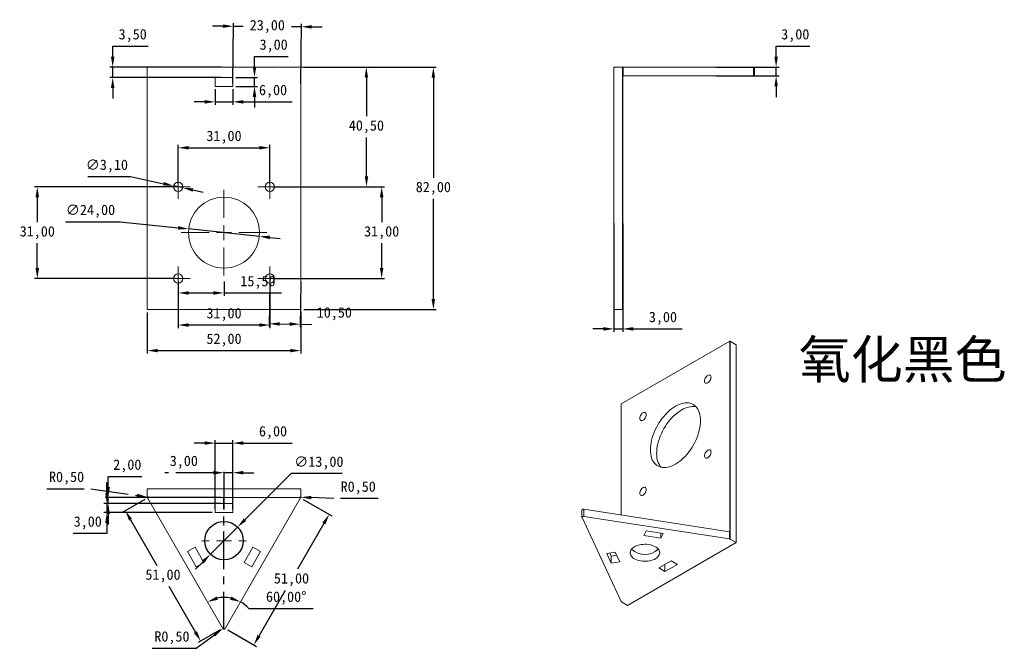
# Model space of a CAD drawing. Header units: millimetres. Extents: x 24 to 357, y 61 to 274.
import ezdxf

# ---------------------------------------------------------------- set-up
doc = ezdxf.new("R2010")
doc.units = ezdxf.units.MM
doc.header["$PDSIZE"] = -1
doc.linetypes.add('CENTERX2', pattern=[20.32, 12.7, -2.54, 2.54, -2.54])
doc.dimstyles.new('ISO-25', dxfattribs={"dimtxt": 2.5, "dimasz": 2.5, "dimexe": 1.25, "dimexo": 0.625, "dimtad": 1, "dimtxsty": 'Standard', "dimcen": 2.5, "dimadec": 0, "dimazin": 0, "dimtfac": 1, "dimtmove": 0, "dimatfit": 3, "dimfxl": 0, "dimarcsym": 0})

# ---------------------------------------------------------------- blocks, each defined once
blk = doc.blocks.new('SW_CENTERMARKSYMBOL_0')
at = {"color": 0, "linetype": 'Continuous', "lineweight": 0}
for p, q in [((0, 5), (0, 14.5)), ((-5, 0), (-14.5, 0)), ((0, 0), (-2.5, 0)), ((0, 0), (0, 2.5)), ((0, 0), (0, -2.5)), ((0, 0), (2.5, 0)), ((5, 0), (14.5, 0)), ((0, -5), (0, -14.5))]:
    blk.add_line(p, q, dxfattribs=at)
blk = doc.blocks.new('SW_CENTERMARKSYMBOL_1')
at = {"color": 0, "linetype": 'Continuous', "lineweight": 0}
for p, q in [((0, 2.5), (0, 4.05)), ((-2.5, 0), (-4.05, 0)), ((0, 0), (-2.5, 0)), ((0, 0), (0, 2.5)), ((0, 0), (0, -2.5)), ((0, 0), (2.5, 0)), ((2.5, 0), (4.05, 0)), ((0, -2.5), (0, -4.05))]:
    blk.add_line(p, q, dxfattribs=at)
blk = doc.blocks.new('SW_CENTERMARKSYMBOL_2')
at = {"color": 0, "linetype": 'Continuous', "lineweight": 0}
for p, q in [((0, 2.5), (0, 4.05)), ((-2.5, 0), (-4.05, 0)), ((0, 0), (-2.5, 0)), ((0, 0), (0, 2.5)), ((0, 0), (0, -2.5)), ((0, 0), (2.5, 0)), ((2.5, 0), (4.05, 0)), ((0, -2.5), (0, -4.05))]:
    blk.add_line(p, q, dxfattribs=at)
blk = doc.blocks.new('SW_CENTERMARKSYMBOL_3')
at = {"color": 0, "linetype": 'Continuous', "lineweight": 0}
for p, q in [((0, 2.5), (0, 4.05)), ((-2.5, 0), (-4.05, 0)), ((0, 0), (-2.5, 0)), ((0, 0), (0, 2.5)), ((0, 0), (0, -2.5)), ((0, 0), (2.5, 0)), ((2.5, 0), (4.05, 0)), ((0, -2.5), (0, -4.05))]:
    blk.add_line(p, q, dxfattribs=at)
blk = doc.blocks.new('SW_CENTERMARKSYMBOL_4')
at = {"color": 0, "linetype": 'Continuous', "lineweight": 0}
for p, q in [((0, 2.5), (0, 4.05)), ((-2.5, 0), (-4.05, 0)), ((0, 0), (-2.5, 0)), ((0, 0), (0, 2.5)), ((0, 0), (0, -2.5)), ((0, 0), (2.5, 0)), ((2.5, 0), (4.05, 0)), ((0, -2.5), (0, -4.05))]:
    blk.add_line(p, q, dxfattribs=at)
blk = doc.blocks.new('SW_CENTERMARKSYMBOL_5')
at = {"color": 0, "linetype": 'Continuous', "lineweight": 0}
for p, q in [((0, 5), (0, 7.5)), ((-5, 0), (-7.5, 0)), ((0, 0), (-2.5, 0)), ((0, 0), (0, 2.5)), ((0, 0), (0, -2.5)), ((0, 0), (2.5, 0)), ((5, 0), (7.5, 0)), ((0, -5), (0, -7.5))]:
    blk.add_line(p, q, dxfattribs=at)
blk = doc.blocks.new('*D9')
at = {"color": 3, "lineweight": -2, "transparency": 16777216}
for p, q in [((89.78, 249.98), (89.78, 244.74)), ((95.78, 249.98), (95.78, 244.74)), ((86.22, 245.74), (82.66, 245.74)), ((89.78, 245.74), (95.78, 245.74)), ((99.33, 245.74), (115.85, 245.74))]:
    blk.add_line(p, q, dxfattribs=at)
at = {"color": 3, "transparency": 16777216}
for points in [[(86.22, 246.33), (86.22, 245.14), (89.78, 245.74)], [(99.33, 246.33), (99.33, 245.14), (95.78, 245.74)]]:
    blk.add_solid(points, dxfattribs=at)
at = {"layer": 'Defpoints', "color": 0, "transparency": 16777216}
for p in [(89.78, 250.98), (95.78, 250.98), (95.78, 245.74)]:
    blk.add_point(p, dxfattribs=at)
at = {"color": 3, "transparency": 16777216, "insert": (109.37, 249.3), "char_height": 3.5, "attachment_point": 5}
blk.add_mtext('6,00', dxfattribs=at)
blk = doc.blocks.new('*D10')
at = {"color": 3, "lineweight": -2, "transparency": 16777216}
for p, q in [((103.1, 257.54), (103.1, 261.09)), ((103.1, 261.09), (114.54, 261.09)), ((96.78, 253.98), (104.1, 253.98)), ((103.1, 250.98), (103.1, 253.98)), ((96.78, 250.98), (104.1, 250.98)), ((103.1, 247.43), (103.1, 243.87))]:
    blk.add_line(p, q, dxfattribs=at)
at = {"color": 3, "transparency": 16777216}
for points in [[(102.51, 257.54), (103.69, 257.54), (103.1, 253.98)], [(102.51, 247.43), (103.69, 247.43), (103.1, 250.98)]]:
    blk.add_solid(points, dxfattribs=at)
at = {"layer": 'Defpoints', "color": 0, "transparency": 16777216}
for p in [(95.78, 253.98), (103.1, 253.98), (95.78, 250.98)]:
    blk.add_point(p, dxfattribs=at)
at = {"color": 3, "transparency": 16777216, "insert": (109.58, 264.66), "char_height": 3.5, "attachment_point": 5}
blk.add_mtext('3,00', dxfattribs=at)
blk = doc.blocks.new('*D11')
at = {"color": 3, "lineweight": -2, "transparency": 16777216}
for p, q in [((55.11, 261.04), (55.11, 264.59)), ((55.11, 264.59), (67.13, 264.59)), ((91.78, 257.48), (54.11, 257.48)), ((55.11, 253.98), (55.11, 257.48)), ((91.78, 253.98), (54.11, 253.98)), ((55.11, 250.43), (55.11, 246.87))]:
    blk.add_line(p, q, dxfattribs=at)
at = {"color": 3, "transparency": 16777216}
for points in [[(54.51, 261.04), (55.7, 261.04), (55.11, 257.48)], [(54.51, 250.43), (55.7, 250.43), (55.11, 253.98)]]:
    blk.add_solid(points, dxfattribs=at)
at = {"layer": 'Defpoints', "color": 0, "transparency": 16777216}
for p in [(55.11, 257.48), (92.78, 257.48), (92.78, 253.98)]:
    blk.add_point(p, dxfattribs=at)
at = {"color": 3, "transparency": 16777216, "insert": (61.88, 268.16), "char_height": 3.5, "attachment_point": 5}
blk.add_mtext('3,50', dxfattribs=at)
blk = doc.blocks.new('*D12')
at = {"color": 3, "lineweight": -2, "transparency": 16777216}
for p, q in [((92.38, 271.35), (88.83, 271.38)), ((95.78, 251.98), (95.95, 272.32)), ((95.94, 271.32), (99.21, 271.3)), ((118.94, 271.14), (115.67, 271.17)), ((118.78, 251.8), (118.95, 272.14)), ((122.5, 271.11), (126.05, 271.08))]:
    blk.add_line(p, q, dxfattribs=at)
at = {"color": 3, "transparency": 16777216}
for points in [[(92.39, 271.94), (92.38, 270.76), (95.94, 271.32)], [(122.5, 271.7), (122.49, 270.52), (118.94, 271.14)]]:
    blk.add_solid(points, dxfattribs=at)
at = {"layer": 'Defpoints', "color": 0, "transparency": 16777216}
for p in [(118.94, 271.14), (95.78, 250.98), (118.78, 250.8)]:
    blk.add_point(p, dxfattribs=at)
at = {"color": 3, "transparency": 16777216, "insert": (107.44, 271.23), "char_height": 3.5, "attachment_point": 5}
blk.add_mtext('23,00', dxfattribs=at)
blk = doc.blocks.new('*D13')
at = {"color": 3, "lineweight": -2, "transparency": 16777216}
for p, q in [((66.78, 174.48), (66.78, 160.57)), ((118.78, 174.48), (118.78, 160.57)), ((70.33, 161.57), (115.22, 161.57))]:
    blk.add_line(p, q, dxfattribs=at)
at = {"color": 3, "transparency": 16777216}
for points in [[(70.33, 162.16), (70.33, 160.98), (66.78, 161.57)], [(115.22, 162.16), (115.22, 160.98), (118.78, 161.57)]]:
    blk.add_solid(points, dxfattribs=at)
at = {"layer": 'Defpoints', "color": 0, "transparency": 16777216}
for p in [(66.78, 175.48), (118.78, 175.48), (118.78, 161.57)]:
    blk.add_point(p, dxfattribs=at)
at = {"color": 3, "transparency": 16777216, "insert": (92.78, 165.14), "char_height": 3.5, "attachment_point": 5}
blk.add_mtext('52,00', dxfattribs=at)
blk = doc.blocks.new('*D14')
at = {"color": 3, "lineweight": -2, "transparency": 16777216}
for p, q in [((119.78, 257.48), (164.63, 257.48)), ((163.63, 253.93), (163.63, 220.05)), ((163.63, 179.04), (163.63, 212.92)), ((119.78, 175.48), (164.63, 175.48))]:
    blk.add_line(p, q, dxfattribs=at)
at = {"color": 3, "transparency": 16777216}
for points in [[(163.04, 253.93), (164.22, 253.93), (163.63, 257.48)], [(163.04, 179.04), (164.22, 179.04), (163.63, 175.48)]]:
    blk.add_solid(points, dxfattribs=at)
at = {"layer": 'Defpoints', "color": 0, "transparency": 16777216}
for p in [(118.78, 257.48), (163.63, 257.48), (118.78, 175.48)]:
    blk.add_point(p, dxfattribs=at)
at = {"color": 3, "transparency": 16777216, "insert": (163.63, 216.48), "char_height": 3.5, "attachment_point": 5}
blk.add_mtext('82,00', dxfattribs=at)
blk = doc.blocks.new('*D15')
at = {"color": 3, "lineweight": -2, "transparency": 16777216}
for p, q in [((109.21, 257.48), (141.94, 257.54)), ((140.95, 253.98), (140.97, 240.85)), ((141, 220.59), (140.98, 233.72)), ((109.28, 216.98), (142.01, 217.04))]:
    blk.add_line(p, q, dxfattribs=at)
at = {"color": 3, "transparency": 16777216}
for points in [[(141.54, 253.98), (140.36, 253.98), (140.94, 257.54)], [(141.6, 220.59), (140.41, 220.59), (141.01, 217.04)]]:
    blk.add_solid(points, dxfattribs=at)
at = {"layer": 'Defpoints', "color": 0, "transparency": 16777216}
for p in [(108.21, 257.48), (140.94, 257.54), (108.28, 216.98)]:
    blk.add_point(p, dxfattribs=at)
at = {"color": 3, "transparency": 16777216, "insert": (140.98, 237.29), "char_height": 3.5, "attachment_point": 5}
blk.add_mtext('40,50', dxfattribs=at)
blk = doc.blocks.new('*D16')
at = {"color": 3, "lineweight": -2, "transparency": 16777216}
for p, q in [((109.28, 216.98), (147.14, 216.98)), ((146.14, 213.43), (146.14, 205.05)), ((146.14, 189.54), (146.14, 197.92)), ((109.28, 185.98), (147.14, 185.98))]:
    blk.add_line(p, q, dxfattribs=at)
at = {"color": 3, "transparency": 16777216}
for points in [[(145.54, 213.43), (146.73, 213.43), (146.14, 216.98)], [(145.54, 189.54), (146.73, 189.54), (146.14, 185.98)]]:
    blk.add_solid(points, dxfattribs=at)
at = {"layer": 'Defpoints', "color": 0, "transparency": 16777216}
for p in [(108.28, 216.98), (108.28, 185.98), (146.14, 185.98)]:
    blk.add_point(p, dxfattribs=at)
at = {"color": 3, "transparency": 16777216, "insert": (146.14, 201.48), "char_height": 3.5, "attachment_point": 5}
blk.add_mtext('31,00', dxfattribs=at)
blk = doc.blocks.new('*D17')
at = {"color": 3, "lineweight": -2, "transparency": 16777216}
for p, q in [((77.28, 184.98), (77.28, 169.22)), ((108.28, 184.98), (108.28, 169.22)), ((104.72, 170.22), (80.83, 170.22))]:
    blk.add_line(p, q, dxfattribs=at)
at = {"color": 3, "transparency": 16777216}
for points in [[(80.83, 170.81), (80.83, 169.62), (77.28, 170.22)], [(104.72, 170.81), (104.72, 169.62), (108.28, 170.22)]]:
    blk.add_solid(points, dxfattribs=at)
at = {"layer": 'Defpoints', "color": 0, "transparency": 16777216}
for p in [(77.28, 185.98), (108.28, 185.98), (77.28, 170.22)]:
    blk.add_point(p, dxfattribs=at)
at = {"color": 3, "transparency": 16777216, "insert": (92.78, 173.78), "char_height": 3.5, "attachment_point": 5}
blk.add_mtext('31,00', dxfattribs=at)
blk = doc.blocks.new('*D18')
at = {"color": 3, "lineweight": -2, "transparency": 16777216}
for p, q in [((108.26, 184.98), (108.08, 169.64)), ((118.76, 184.86), (118.58, 169.51)), ((111.65, 170.59), (115.04, 170.55)), ((118.59, 170.51), (122.47, 170.46))]:
    blk.add_line(p, q, dxfattribs=at)
at = {"color": 3, "transparency": 16777216}
for points in [[(111.65, 171.19), (111.64, 170), (108.09, 170.64)], [(115.04, 171.15), (115.03, 169.96), (118.59, 170.51)]]:
    blk.add_solid(points, dxfattribs=at)
at = {"layer": 'Defpoints', "color": 0, "transparency": 16777216}
for p in [(108.28, 185.98), (118.78, 185.86), (118.59, 170.51)]:
    blk.add_point(p, dxfattribs=at)
at = {"color": 3, "transparency": 16777216, "insert": (130.12, 174.03), "char_height": 3.5, "attachment_point": 5}
blk.add_mtext('10,50', dxfattribs=at)
blk = doc.blocks.new('*D19')
at = {"color": 3, "lineweight": -2, "transparency": 16777216}
for p, q in [((39.14, 205.17), (57.58, 205.17)), ((57.58, 205.17), (77.31, 203.11)), ((104.71, 200.23), (80.84, 202.73)), ((108.25, 199.86), (111.78, 199.49))]:
    blk.add_line(p, q, dxfattribs=at)
at = {"color": 3, "transparency": 16777216}
for points in [[(77.37, 203.69), (77.24, 202.52), (80.84, 202.73)], [(108.31, 200.45), (108.19, 199.27), (104.71, 200.23)]]:
    blk.add_solid(points, dxfattribs=at)
at = {"layer": 'Defpoints', "color": 0, "transparency": 16777216}
for p in [(80.84, 202.73), (104.71, 200.23)]:
    blk.add_point(p, dxfattribs=at)
at = {"color": 3, "transparency": 16777216, "insert": (47.6, 208.74), "char_height": 3.5, "attachment_point": 5}
blk.add_mtext('∅24,00', dxfattribs=at)
blk = doc.blocks.new('*D20')
at = {"color": 3, "lineweight": -2, "transparency": 16777216}
for p, q in [((46.72, 220.45), (61.08, 220.45)), ((61.08, 220.45), (72.28, 218.05)), ((78.79, 216.66), (75.76, 217.31)), ((82.27, 215.92), (85.75, 215.17))]:
    blk.add_line(p, q, dxfattribs=at)
at = {"color": 3, "transparency": 16777216}
for points in [[(72.41, 218.63), (72.16, 217.47), (75.76, 217.31)], [(82.39, 216.49), (82.15, 215.34), (78.79, 216.66)]]:
    blk.add_solid(points, dxfattribs=at)
at = {"layer": 'Defpoints', "color": 0, "transparency": 16777216}
for p in [(75.76, 217.31), (78.79, 216.66)]:
    blk.add_point(p, dxfattribs=at)
at = {"color": 3, "transparency": 16777216, "insert": (53.14, 224.01), "char_height": 3.5, "attachment_point": 5}
blk.add_mtext('∅3,10', dxfattribs=at)
blk = doc.blocks.new('*D21')
at = {"color": 3, "lineweight": -2, "transparency": 16777216}
for p, q in [((77.28, 217.98), (77.28, 231.2)), ((80.83, 230.2), (104.72, 230.2)), ((108.28, 217.98), (108.28, 231.2))]:
    blk.add_line(p, q, dxfattribs=at)
at = {"color": 3, "transparency": 16777216}
for points in [[(80.83, 230.8), (80.83, 229.61), (77.28, 230.2)], [(104.72, 230.8), (104.72, 229.61), (108.28, 230.2)]]:
    blk.add_solid(points, dxfattribs=at)
at = {"layer": 'Defpoints', "color": 0, "transparency": 16777216}
for p in [(108.28, 230.2), (77.28, 216.98), (108.28, 216.98)]:
    blk.add_point(p, dxfattribs=at)
at = {"color": 3, "transparency": 16777216, "insert": (92.78, 233.77), "char_height": 3.5, "attachment_point": 5}
blk.add_mtext('31,00', dxfattribs=at)
blk = doc.blocks.new('*D22')
at = {"color": 3, "lineweight": -2, "transparency": 16777216}
for p, q in [((76.28, 216.98), (28.6, 216.98)), ((29.6, 213.43), (29.6, 205.05)), ((29.6, 189.54), (29.6, 197.92)), ((76.28, 185.98), (28.6, 185.98))]:
    blk.add_line(p, q, dxfattribs=at)
at = {"color": 3, "transparency": 16777216}
for points in [[(29, 213.43), (30.19, 213.43), (29.6, 216.98)], [(29, 189.54), (30.19, 189.54), (29.6, 185.98)]]:
    blk.add_solid(points, dxfattribs=at)
at = {"layer": 'Defpoints', "color": 0, "transparency": 16777216}
for p in [(29.6, 216.98), (77.28, 216.98), (77.28, 185.98)]:
    blk.add_point(p, dxfattribs=at)
at = {"color": 3, "transparency": 16777216, "insert": (29.6, 201.48), "char_height": 3.5, "attachment_point": 5}
blk.add_mtext('31,00', dxfattribs=at)
blk = doc.blocks.new('*D23')
at = {"color": 3, "lineweight": -2, "transparency": 16777216}
for p, q in [((77.28, 184.98), (77.28, 180.08)), ((92.78, 184.98), (92.78, 180.08)), ((80.83, 181.08), (89.22, 181.08)), ((92.78, 181.08), (112.21, 181.08))]:
    blk.add_line(p, q, dxfattribs=at)
at = {"color": 3, "transparency": 16777216}
for points in [[(80.83, 181.67), (80.83, 180.49), (77.28, 181.08)], [(89.22, 181.67), (89.22, 180.49), (92.78, 181.08)]]:
    blk.add_solid(points, dxfattribs=at)
at = {"layer": 'Defpoints', "color": 0, "transparency": 16777216}
for p in [(77.28, 185.98), (92.78, 185.98), (92.78, 181.08)]:
    blk.add_point(p, dxfattribs=at)
at = {"color": 3, "transparency": 16777216, "insert": (104.27, 184.65), "char_height": 3.5, "attachment_point": 5}
blk.add_mtext('15,50', dxfattribs=at)
blk = doc.blocks.new('*D24')
at = {"color": 3, "lineweight": -2, "transparency": 16777216}
for p, q in [((224.74, 204.53), (224.74, 167.92)), ((227.74, 204.53), (227.74, 167.92)), ((221.18, 168.92), (217.63, 168.92)), ((224.74, 168.92), (227.74, 168.92)), ((231.3, 168.92), (247.82, 168.92))]:
    blk.add_line(p, q, dxfattribs=at)
at = {"color": 3, "transparency": 16777216}
for points in [[(221.18, 169.51), (221.18, 168.33), (224.74, 168.92)], [(231.3, 169.51), (231.3, 168.33), (227.74, 168.92)]]:
    blk.add_solid(points, dxfattribs=at)
at = {"layer": 'Defpoints', "color": 0, "transparency": 16777216}
for p in [(224.74, 205.53), (227.74, 205.53), (227.74, 168.92)]:
    blk.add_point(p, dxfattribs=at)
at = {"color": 3, "transparency": 16777216, "insert": (241.33, 172.49), "char_height": 3.5, "attachment_point": 5}
blk.add_mtext('3,00', dxfattribs=at)
blk = doc.blocks.new('*D25')
at = {"color": 3, "lineweight": -2, "transparency": 16777216}
for p, q in [((279.63, 261.04), (279.63, 264.59)), ((279.63, 264.59), (291.07, 264.59)), ((259.28, 257.48), (280.63, 257.48)), ((279.63, 254.48), (279.63, 257.48)), ((259.28, 254.48), (280.63, 254.48)), ((279.63, 250.93), (279.63, 247.37))]:
    blk.add_line(p, q, dxfattribs=at)
at = {"color": 3, "transparency": 16777216}
for points in [[(279.04, 261.04), (280.23, 261.04), (279.63, 257.48)], [(279.04, 250.93), (280.23, 250.93), (279.63, 254.48)]]:
    blk.add_solid(points, dxfattribs=at)
at = {"layer": 'Defpoints', "color": 0, "transparency": 16777216}
for p in [(258.28, 257.48), (279.63, 257.48), (258.28, 254.48)]:
    blk.add_point(p, dxfattribs=at)
at = {"color": 3, "transparency": 16777216, "insert": (286.12, 268.16), "char_height": 3.5, "attachment_point": 5}
blk.add_mtext('3,00', dxfattribs=at)
blk = doc.blocks.new('*D26')
at = {"color": 3, "lineweight": -2, "transparency": 16777216}
for p, q in [((92.78, 67.81), (92.38, 67.52)), ((83.38, 60.85), (89.52, 65.4)), ((68.44, 60.85), (83.38, 60.85))]:
    blk.add_line(p, q, dxfattribs=at)
at = {"color": 3, "transparency": 16777216}
blk.add_solid([(89.16, 65.88), (89.87, 64.92), (92.38, 67.52)], dxfattribs=at)
at = {"layer": 'Defpoints', "color": 0, "transparency": 16777216}
for p in [(92.38, 67.52), (92.78, 67.81)]:
    blk.add_point(p, dxfattribs=at)
at = {"color": 3, "transparency": 16777216, "insert": (75.15, 64.42), "char_height": 3.5, "attachment_point": 5}
blk.add_mtext('R0,50', dxfattribs=at)
blk = doc.blocks.new('*D27')
at = {"color": 3, "lineweight": -2, "transparency": 16777216}
for p, q in [((119.58, 111.23), (129.24, 105.65)), ((126.59, 103.08), (117.68, 87.64)), ((104.65, 65.07), (113.56, 80.51)), ((94.08, 67.06), (103.74, 61.49))]:
    blk.add_line(p, q, dxfattribs=at)
at = {"color": 3, "transparency": 16777216}
for points in [[(126.08, 103.37), (127.1, 102.78), (128.37, 106.15)], [(104.13, 65.36), (105.16, 64.77), (102.87, 61.99)]]:
    blk.add_solid(points, dxfattribs=at)
at = {"layer": 'Defpoints', "color": 0, "transparency": 16777216}
for p in [(118.71, 111.73), (93.21, 67.56), (102.87, 61.99)]:
    blk.add_point(p, dxfattribs=at)
at = {"color": 3, "transparency": 16777216, "insert": (115.62, 84.07), "char_height": 3.5, "attachment_point": 5}
blk.add_mtext('51,00', dxfattribs=at)
blk = doc.blocks.new('*D28')
at = {"color": 3, "lineweight": -2, "transparency": 16777216}
for p, q in [((65.98, 111.23), (58.52, 106.92)), ((61.16, 104.34), (70.07, 88.91)), ((83.1, 66.34), (74.19, 81.77)), ((91.48, 67.06), (84.02, 62.76))]:
    blk.add_line(p, q, dxfattribs=at)
at = {"color": 3, "transparency": 16777216}
for points in [[(61.67, 104.64), (60.65, 104.05), (59.38, 107.42)], [(83.62, 66.63), (82.59, 66.04), (84.88, 63.26)]]:
    blk.add_solid(points, dxfattribs=at)
at = {"layer": 'Defpoints', "color": 0, "transparency": 16777216}
for p in [(66.84, 111.73), (59.38, 107.42), (92.34, 67.56)]:
    blk.add_point(p, dxfattribs=at)
at = {"color": 3, "transparency": 16777216, "insert": (72.13, 85.34), "char_height": 3.5, "attachment_point": 5}
blk.add_mtext('51,00', dxfattribs=at)
blk = doc.blocks.new('*D29')
at = {"color": 3, "lineweight": -2, "transparency": 16777216}
blk.add_line((101.16, 74.31), (122.93, 74.31), dxfattribs=at)
for start, end in [(78.2037, 101.7963), (41.7963, 60)]:
    blk.add_arc((92.78, 66.81), 11.24, start, end, dxfattribs=at)
at = {"color": 3, "transparency": 16777216}
for points in [[(90.69, 77.26), (90.27, 78.37), (87.16, 76.55)], [(95.29, 78.37), (94.86, 77.26), (98.4, 76.55)]]:
    blk.add_solid(points, dxfattribs=at)
at = {"layer": 'Defpoints', "color": 0, "transparency": 16777216}
for p in [(66.84, 111.73), (118.71, 111.73), (90.83, 77.88), (92.34, 67.56), (93.21, 67.56)]:
    blk.add_point(p, dxfattribs=at)
at = {"color": 3, "transparency": 16777216, "insert": (113.82, 77.87), "char_height": 3.5, "attachment_point": 5}
blk.add_mtext('60,00°', dxfattribs=at)
blk = doc.blocks.new('*D30')
at = {"color": 3, "lineweight": -2, "transparency": 16777216}
for p, q in [((86.22, 130.28), (82.66, 130.28)), ((89.78, 107.85), (89.78, 131.28)), ((89.78, 130.28), (95.78, 130.28)), ((95.78, 107.85), (95.78, 131.28)), ((99.33, 130.28), (115.85, 130.28))]:
    blk.add_line(p, q, dxfattribs=at)
at = {"color": 3, "transparency": 16777216}
for points in [[(86.22, 130.88), (86.22, 129.69), (89.78, 130.28)], [(99.33, 130.88), (99.33, 129.69), (95.78, 130.28)]]:
    blk.add_solid(points, dxfattribs=at)
at = {"layer": 'Defpoints', "color": 0, "transparency": 16777216}
for p in [(95.78, 130.28), (89.78, 106.85), (95.78, 106.85)]:
    blk.add_point(p, dxfattribs=at)
at = {"color": 3, "transparency": 16777216, "insert": (109.37, 133.85), "char_height": 3.5, "attachment_point": 5}
blk.add_mtext('6,00', dxfattribs=at)
blk = doc.blocks.new('*D31')
at = {"color": 3, "lineweight": -2, "transparency": 16777216}
for p, q in [((53.15, 113.4), (53.15, 116.96)), ((88.78, 109.85), (52.15, 109.85)), ((88.78, 106.85), (52.15, 106.85)), ((53.15, 109.85), (53.15, 106.85)), ((53.15, 103.29), (53.15, 99.74)), ((53.15, 99.74), (41.71, 99.74))]:
    blk.add_line(p, q, dxfattribs=at)
at = {"color": 3, "transparency": 16777216}
for points in [[(52.56, 113.4), (53.75, 113.4), (53.15, 109.85)], [(52.56, 103.29), (53.75, 103.29), (53.15, 106.85)]]:
    blk.add_solid(points, dxfattribs=at)
at = {"layer": 'Defpoints', "color": 0, "transparency": 16777216}
for p in [(53.15, 106.85), (89.78, 109.85), (89.78, 106.85)]:
    blk.add_point(p, dxfattribs=at)
at = {"color": 3, "transparency": 16777216, "insert": (46.67, 103.3), "char_height": 3.5, "attachment_point": 5}
blk.add_mtext('3,00', dxfattribs=at)
blk = doc.blocks.new('*D32')
at = {"color": 3, "lineweight": -2, "transparency": 16777216}
for p, q in [((53.58, 115.4), (53.58, 118.96)), ((53.58, 118.96), (65.02, 118.96)), ((91.78, 111.85), (52.58, 111.85)), ((53.58, 109.85), (53.58, 111.85)), ((91.78, 109.85), (52.58, 109.85)), ((53.58, 106.29), (53.58, 102.74))]:
    blk.add_line(p, q, dxfattribs=at)
at = {"color": 3, "transparency": 16777216}
for points in [[(52.98, 115.4), (54.17, 115.4), (53.58, 111.85)], [(52.98, 106.29), (54.17, 106.29), (53.58, 109.85)]]:
    blk.add_solid(points, dxfattribs=at)
at = {"layer": 'Defpoints', "color": 0, "transparency": 16777216}
for p in [(53.58, 111.85), (92.78, 111.85), (92.78, 109.85)]:
    blk.add_point(p, dxfattribs=at)
at = {"color": 3, "transparency": 16777216, "insert": (60.06, 122.53), "char_height": 3.5, "attachment_point": 5}
blk.add_mtext('2,00', dxfattribs=at)
blk = doc.blocks.new('*D33')
at = {"color": 3, "linetype": 'CENTERX2', "lineweight": -2, "transparency": 16777216}
for p, q in [((89.22, 120.26), (72.7, 120.26)), ((92.78, 107.85), (92.78, 121.26)), ((95.78, 120.26), (92.78, 120.26)), ((95.78, 107.85), (95.78, 121.26)), ((99.33, 120.26), (102.89, 120.26))]:
    blk.add_line(p, q, dxfattribs=at)
at = {"color": 3, "linetype": 'CENTERX2', "transparency": 16777216}
for points in [[(89.22, 120.86), (89.22, 119.67), (92.78, 120.26)], [(99.33, 120.86), (99.33, 119.67), (95.78, 120.26)]]:
    blk.add_solid(points, dxfattribs=at)
at = {"layer": 'Defpoints', "color": 0, "linetype": 'CENTERX2', "transparency": 16777216}
for p in [(92.78, 120.26), (92.78, 106.85), (95.78, 106.85)]:
    blk.add_point(p, dxfattribs=at)
at = {"color": 3, "linetype": 'CENTERX2', "transparency": 16777216, "insert": (79.18, 123.83), "char_height": 3.5, "attachment_point": 5}
blk.add_mtext('3,00', dxfattribs=at)
blk = doc.blocks.new('*D34')
at = {"color": 3, "linetype": 'CENTERX2', "lineweight": -2, "transparency": 16777216}
for p, q in [((118.28, 111.98), (118.78, 111.96)), ((129.96, 111.54), (122.33, 111.83)), ((144.9, 111.54), (129.96, 111.54))]:
    blk.add_line(p, q, dxfattribs=at)
blk.add_arc((118.28, 111.98), 0.5, 344.4577, 357.8418, dxfattribs=at)
at = {"color": 3, "linetype": 'CENTERX2', "transparency": 16777216}
blk.add_solid([(122.35, 112.42), (122.31, 111.24), (118.78, 111.96)], dxfattribs=at)
at = {"layer": 'Defpoints', "color": 0, "linetype": 'CENTERX2', "transparency": 16777216}
for p in [(118.28, 111.98), (118.78, 111.96)]:
    blk.add_point(p, dxfattribs=at)
at = {"color": 3, "linetype": 'CENTERX2', "transparency": 16777216, "insert": (138.2, 115.11), "char_height": 3.5, "attachment_point": 5}
blk.add_mtext('R0,50', dxfattribs=at)
blk = doc.blocks.new('*D35')
at = {"color": 3, "linetype": 'CENTERX2', "lineweight": -2, "transparency": 16777216}
for p, q in [((32.79, 114.86), (47.73, 114.86)), ((47.73, 114.86), (63.26, 112.57)), ((67.28, 111.98), (66.78, 112.05))]:
    blk.add_line(p, q, dxfattribs=at)
blk.add_arc((67.28, 111.98), 0.5, 171.617, 180, dxfattribs=at)
at = {"color": 3, "linetype": 'CENTERX2', "transparency": 16777216}
blk.add_solid([(63.35, 113.16), (63.18, 111.99), (66.78, 112.05)], dxfattribs=at)
at = {"layer": 'Defpoints', "color": 0, "linetype": 'CENTERX2', "transparency": 16777216}
for p in [(66.78, 112.05), (67.28, 111.98)]:
    blk.add_point(p, dxfattribs=at)
at = {"color": 3, "linetype": 'CENTERX2', "transparency": 16777216, "insert": (39.49, 118.43), "char_height": 3.5, "attachment_point": 5}
blk.add_mtext('R0,50', dxfattribs=at)
blk = doc.blocks.new('*D36')
at = {"color": 3, "lineweight": -2, "transparency": 16777216}
for p, q in [((115.48, 119.98), (99.88, 104.37)), ((132.75, 119.98), (115.48, 119.98)), ((88.18, 92.66), (97.37, 101.86)), ((85.67, 90.15), (83.16, 87.63))]:
    blk.add_line(p, q, dxfattribs=at)
at = {"color": 3, "transparency": 16777216}
for points in [[(99.47, 104.79), (100.3, 103.95), (97.37, 101.86)], [(85.25, 90.56), (86.09, 89.73), (88.18, 92.66)]]:
    blk.add_solid(points, dxfattribs=at)
at = {"layer": 'Defpoints', "color": 0, "transparency": 16777216}
for p in [(97.37, 101.86), (88.18, 92.66)]:
    blk.add_point(p, dxfattribs=at)
at = {"color": 3, "transparency": 16777216, "insert": (124.88, 123.55), "char_height": 3.5, "attachment_point": 5}
blk.add_mtext('∅13,00', dxfattribs=at)

msp = doc.modelspace()

# ---------------------------------------------------------------- linework, layer by layer
at = {"color": 7, "linetype": 'Continuous', "lineweight": 15}
for p, q in [((118.777, 257.483), (66.777, 257.483)), ((66.777, 257.483), (66.777, 175.483)), ((118.777, 175.483), (118.777, 257.483)), ((224.74, 175.483), (224.74, 257.483)), ((227.606, 257.483), (224.74, 257.483)), ((227.606, 175.483), (227.606, 257.483)), ((227.606, 257.483), (227.856, 257.483)), ((227.856, 257.483), (227.856, 254.483)), ((227.856, 257.483), (272.023, 257.483)), ((272.023, 254.483), (272.023, 257.483)), ((272.023, 257.483), (272.273, 257.483)), ((272.273, 254.483), (272.273, 257.483)), ((89.777, 250.983), (89.777, 253.983)), ((89.777, 253.983), (95.777, 253.983)), ((95.777, 253.983), (95.777, 250.983)), ((227.74, 254.483), (227.74, 175.483)), ((227.856, 254.483), (227.74, 254.483)), ((227.856, 254.483), (272.023, 254.483)), ((272.273, 254.483), (272.023, 254.483)), ((95.777, 250.983), (89.777, 250.983)), ((66.777, 175.483), (118.777, 175.483)), ((224.74, 175.483), (227.606, 175.483)), ((227.74, 175.483), (227.606, 175.483)), ((227.185, 143.564), (263.928, 164.775)), ((263.928, 100.269), (263.928, 164.775)), ((264.036, 164.728), (264.036, 97.772)), ((266.062, 163.558), (264.036, 164.728)), ((266.062, 163.558), (266.062, 96.602)), ((227.185, 143.564), (227.185, 105.962)), ((66.777, 114.848), (66.777, 111.982)), ((66.777, 114.848), (118.777, 114.848)), ((118.777, 114.848), (118.777, 111.982)), ((66.795, 111.848), (118.759, 111.848)), ((92.344, 67.564), (66.844, 111.732)), ((118.71, 111.732), (93.21, 67.564)), ((89.777, 109.848), (89.777, 106.848)), ((95.777, 109.848), (89.777, 109.848)), ((89.777, 106.848), (95.777, 106.848)), ((95.777, 106.848), (95.777, 109.848)), ((213.92, 107.637), (213.92, 105.188)), ((214.55, 107.916), (214.55, 105.467)), ((263.812, 100.296), (214.55, 107.916)), ((213.937, 105.113), (227.137, 76.675)), ((263.812, 97.847), (214.55, 105.467)), ((235.601, 100.636), (234.825, 98.963)), ((241.397, 99.74), (235.601, 100.636)), ((263.812, 97.847), (263.812, 100.296)), ((234.825, 98.963), (240.62, 98.067)), ((240.62, 99.86), (240.62, 98.067)), ((240.62, 98.067), (241.397, 99.74)), ((264.036, 97.772), (266.062, 96.602)), ((82.973, 95.063), (80.375, 93.563)), ((80.375, 93.563), (83.375, 88.367)), ((85.973, 89.867), (82.973, 95.063)), ((102.581, 95.063), (99.581, 89.867)), ((102.179, 88.367), (105.179, 93.563)), ((105.179, 93.563), (102.581, 95.063)), ((225.203, 93.409), (222.305, 92.96)), ((226.755, 90.063), (225.203, 93.409)), ((266.062, 96.602), (229.293, 75.375)), ((222.305, 92.96), (223.858, 89.615)), ((223.858, 92.064), (223.366, 93.124)), ((225.695, 92.348), (223.858, 92.064)), ((223.858, 92.064), (223.858, 89.615)), ((223.858, 89.615), (226.755, 90.063)), ((244.142, 90.479), (239.9, 88.03)), ((246.263, 89.254), (244.142, 90.479)), ((83.375, 88.367), (85.973, 89.867)), ((99.581, 89.867), (102.179, 88.367)), ((239.9, 88.03), (242.021, 86.805)), ((242.021, 86.805), (246.263, 89.254)), ((242.021, 89.254), (242.021, 86.805)), ((227.266, 76.545), (229.293, 75.375))]:
    msp.add_line(p, q, dxfattribs=at)
at = {"linetype": 'CENTERX2'}
msp.add_line((92.777, 67.314), (92.777, 111.848), dxfattribs=at)
at = {"color": 7, "linetype": 'Continuous', "lineweight": 15, "flags": 128}
for points in [[(256.517, 153.189), (256.76, 153.298), (256.992, 153.338), (257.2, 153.307), (257.373, 153.207), (257.504, 153.042), (257.585, 152.822), (257.613, 152.556), (257.585, 152.258), (257.504, 151.944), (257.373, 151.629), (257.2, 151.328), (256.992, 151.057), (256.76, 150.83), (256.517, 150.657), (256.273, 150.548), (256.041, 150.508), (255.833, 150.539), (255.66, 150.639), (255.529, 150.804), (255.448, 151.025), (255.421, 151.29), (255.448, 151.588), (255.529, 151.902), (255.66, 152.218), (255.833, 152.518), (256.041, 152.789), (256.273, 153.016), (256.517, 153.189)], [(245.556, 142.738), (246.222, 143.092), (246.884, 143.384), (247.537, 143.611), (248.178, 143.772), (248.804, 143.867), (249.409, 143.894), (249.99, 143.854), (250.544, 143.746), (251.067, 143.572), (251.556, 143.332), (252.009, 143.028), (252.421, 142.662), (252.791, 142.236), (253.117, 141.753), (253.396, 141.215), (253.626, 140.626), (253.807, 139.99), (253.937, 139.311), (254.015, 138.592), (254.042, 137.838), (254.015, 137.054), (253.937, 136.245), (253.807, 135.415), (253.626, 134.57), (253.396, 133.715), (253.117, 132.856), (252.791, 131.996), (252.421, 131.143), (252.009, 130.301), (251.556, 129.475), (251.067, 128.67), (250.544, 127.892), (249.99, 127.144), (249.409, 126.433), (248.804, 125.761), (248.178, 125.134), (247.537, 124.555), (246.884, 124.028), (246.222, 123.556), (245.556, 123.141), (244.891, 122.787), (244.229, 122.495), (243.576, 122.268), (242.934, 122.107), (242.309, 122.012), (241.704, 121.985), (241.123, 122.026), (240.569, 122.133), (240.046, 122.307), (239.556, 122.547), (239.104, 122.851), (238.692, 123.217), (238.321, 123.643), (237.996, 124.127), (237.717, 124.664), (237.486, 125.253), (237.306, 125.889), (237.176, 126.569), (237.097, 127.287), (237.071, 128.041), (237.097, 128.825), (237.176, 129.634), (237.306, 130.464), (237.486, 131.309), (237.717, 132.164), (237.996, 133.023), (238.321, 133.883), (238.692, 134.736), (239.104, 135.578), (239.556, 136.404), (240.046, 137.209), (240.569, 137.987), (241.123, 138.735), (241.704, 139.446), (242.309, 140.118), (242.934, 140.745), (243.576, 141.324), (244.229, 141.851), (244.891, 142.324), (245.556, 142.738)], [(234.596, 140.534), (234.84, 140.643), (235.072, 140.684), (235.28, 140.653), (235.453, 140.553), (235.584, 140.388), (235.665, 140.167), (235.692, 139.901), (235.665, 139.604), (235.584, 139.29), (235.453, 138.974), (235.28, 138.674), (235.072, 138.403), (234.84, 138.176), (234.596, 138.003), (234.352, 137.894), (234.121, 137.854), (233.913, 137.885), (233.739, 137.985), (233.609, 138.15), (233.528, 138.37), (233.5, 138.636), (233.528, 138.934), (233.609, 139.248), (233.739, 139.563), (233.913, 139.864), (234.121, 140.135), (234.352, 140.362), (234.596, 140.534)], [(240.712, 122.098), (240.443, 122.419), (240.117, 122.902), (239.838, 123.44), (239.608, 124.028), (239.427, 124.664), (239.297, 125.344), (239.219, 126.063), (239.192, 126.816), (239.219, 127.6), (239.297, 128.41), (239.427, 129.239), (239.608, 130.084), (239.838, 130.939), (240.117, 131.799), (240.443, 132.658), (240.813, 133.511), (241.225, 134.354), (241.678, 135.18), (242.167, 135.984), (242.69, 136.763), (243.244, 137.51), (243.825, 138.222), (244.431, 138.893), (245.056, 139.52), (245.697, 140.099), (246.35, 140.627), (247.012, 141.099), (247.678, 141.513)], [(256.517, 127.876), (256.76, 127.985), (256.992, 128.025), (257.2, 127.994), (257.373, 127.894), (257.504, 127.73), (257.585, 127.509), (257.613, 127.243), (257.585, 126.946), (257.504, 126.631), (257.373, 126.316), (257.2, 126.015), (256.992, 125.745), (256.76, 125.517), (256.517, 125.345), (256.273, 125.236), (256.041, 125.196), (255.833, 125.226), (255.66, 125.327), (255.529, 125.491), (255.448, 125.712), (255.421, 125.978), (255.448, 126.275), (255.529, 126.589), (255.66, 126.905), (255.833, 127.205), (256.041, 127.476), (256.273, 127.703), (256.517, 127.876)], [(234.596, 115.222), (234.84, 115.331), (235.072, 115.371), (235.28, 115.34), (235.453, 115.24), (235.584, 115.075), (235.665, 114.854), (235.692, 114.589), (235.665, 114.291), (235.584, 113.977), (235.453, 113.662), (235.28, 113.361), (235.072, 113.09), (234.84, 112.863), (234.596, 112.69), (234.352, 112.581), (234.121, 112.541), (233.913, 112.572), (233.739, 112.672), (233.609, 112.837), (233.528, 113.058), (233.5, 113.323), (233.528, 113.621), (233.609, 113.935), (233.739, 114.25), (233.913, 114.551), (234.121, 114.822), (234.352, 115.049), (234.596, 115.222)], [(213.92, 107.637), (213.937, 107.712), (213.987, 107.782), (214.067, 107.842), (214.17, 107.887), (214.291, 107.916), (214.42, 107.926), (214.55, 107.916)], [(214.55, 105.467), (214.42, 105.476), (214.291, 105.467), (214.17, 105.438), (214.067, 105.392), (213.987, 105.332), (213.937, 105.263), (213.92, 105.188), (213.937, 105.113)], [(231.705, 91.127), (232.167, 90.892), (232.674, 90.691), (233.221, 90.528), (233.799, 90.405), (234.398, 90.323), (235.01, 90.285), (235.625, 90.29), (236.235, 90.34), (236.83, 90.432), (237.4, 90.565), (237.938, 90.738), (238.435, 90.948), (238.884, 91.191), (239.277, 91.465), (239.609, 91.764), (239.875, 92.084), (240.07, 92.421), (240.193, 92.77), (240.24, 93.124), (240.212, 93.479), (240.108, 93.829), (239.93, 94.169), (239.682, 94.495), (239.366, 94.8), (238.987, 95.08), (238.552, 95.331), (238.066, 95.55), (237.538, 95.732), (236.975, 95.876), (236.386, 95.978), (235.779, 96.038), (235.164, 96.054), (234.55, 96.027), (233.947, 95.956), (233.363, 95.843), (232.808, 95.69), (232.289, 95.498), (231.816, 95.271), (231.394, 95.012), (231.031, 94.725), (230.731, 94.415), (230.5, 94.086), (230.341, 93.742), (230.256, 93.39), (230.246, 93.035), (230.312, 92.682), (230.453, 92.336), (230.667, 92.002), (230.95, 91.687), (231.298, 91.394), (231.705, 91.127)]]:
    msp.add_lwpolyline(points, dxfattribs=at)
at = {"color": 7, "linetype": 'Continuous', "lineweight": 15}
for centre, radius in [((77.277, 216.983), 1.55), ((108.277, 216.983), 1.55), ((92.777, 201.483), 12), ((77.277, 185.983), 1.55), ((108.277, 185.983), 1.55)]:
    msp.add_circle(centre, radius, dxfattribs=at)
msp.add_circle((92.777, 97.259), 6.5)
for centre, radius, start, end in [((263.755, 164.235), 0.568, 60.3714, 72.25988), ((251.442, 135.8), 6.842, 80.91532, 123.37989), ((67.277, 111.982), 0.5, 180, 195.54227), ((67.277, 111.982), 0.5, 195.54227, 210), ((118.277, 111.982), 0.5, 330, 344.45773), ((118.277, 111.982), 0.5, 344.45773, 0), ((263.7, 99.562), 0.743, 72.10536, 81.34499), ((263.721, 97.202), 0.651, 61.11116, 82.02267), ((235.241, 99.376), 6.733, 227.74353, 312.25647), ((227.409, 76.817), 0.307, 207.65112, 242.35509), ((92.777, 67.814), 0.5, 210, 330)]:
    msp.add_arc(centre, radius, start, end, dxfattribs=at)

# ---------------------------------------------------------------- block references
at = {"color": 7, "linetype": 'Continuous', "lineweight": 0}
for name, p in [('SW_CENTERMARKSYMBOL_1', (77.277, 216.983)), ('SW_CENTERMARKSYMBOL_2', (108.277, 216.983)), ('SW_CENTERMARKSYMBOL_0', (92.777, 201.483)), ('SW_CENTERMARKSYMBOL_4', (77.277, 185.983)), ('SW_CENTERMARKSYMBOL_3', (108.277, 185.983)), ('SW_CENTERMARKSYMBOL_5', (92.777, 97.259))]:
    msp.add_blockref(name, p, dxfattribs=at)

# ---------------------------------------------------------------- texts
at = {"insert": (287.33, 165.021), "char_height": 12.88317, "attachment_point": 1}
msp.add_mtext_dynamic_manual_height_columns('{\\fSimSun|b0|i0|c134|p2;氧化黑色}', width=94.50218, gutter_width=17.5, heights=[0], dxfattribs=at)

# ---------------------------------------------------------------- dimensions: what is measured, and where the dimension line sits
for p1, p2, distance, picture, middle in [((95.777, 250.983), (118.777, 250.798), 20.342, '*D12', (107.44, 271.231)), ((108.277, 216.983), (108.211, 257.483), -32.732, '*D15', (140.976, 237.286)), ((92.344, 67.564), (66.844, 111.732), 8.616, '*D28', (72.132, 85.34)), ((118.71, 111.732), (93.21, 67.564), 11.154, '*D27', (115.619, 84.071))]:
    dim = msp.add_aligned_dim(p1=p1, p2=p2, distance=distance, dimstyle='ISO-25', override={"dimtxt": 3.5, "dimasz": 3.556, "dimexe": 1, "dimexo": 1, "dimgap": 1.524, "dimtih": 1, "dimtoh": 1, "dimzin": 0, "dimclrd": 3, "dimclre": 3, "dimclrt": 3, "dimadec": 2, "dimtzin": 0})
    dim.commit()
    dim.dimension.update_dxf_attribs({"geometry": picture, "text_midpoint": middle})
for base, p1, p2, picture, middle in [((55.107, 257.483), (92.777, 253.983), (92.777, 257.483), '*D11', (61.881, 268.16)), ((279.634, 257.483), (258.277, 254.483), (258.277, 257.483), '*D25', (286.116, 268.16)), ((103.098, 253.983), (95.777, 250.983), (95.777, 253.983), '*D10', (109.58, 264.66)), ((163.628, 257.483), (118.777, 175.483), (118.777, 257.483), '*D14', (163.628, 216.483)), ((29.596, 216.983), (77.277, 185.983), (77.277, 216.983), '*D22', (29.596, 201.483)), ((53.576, 111.848), (92.777, 109.848), (92.777, 111.848), '*D32', (60.059, 122.525)), ((53.154, 106.848), (89.777, 109.848), (89.777, 106.848), '*D31', (46.671, 103.301))]:
    dim = msp.add_linear_dim(base=base, p1=p1, p2=p2, angle=90, dimstyle='ISO-25', override={"dimtxt": 3.5, "dimasz": 3.556, "dimexe": 1, "dimexo": 1, "dimgap": 1.524, "dimtih": 1, "dimtoh": 1, "dimzin": 0, "dimclrd": 3, "dimclre": 3, "dimclrt": 3, "dimadec": 2, "dimtzin": 0})
    dim.commit()
    dim.dimension.update_dxf_attribs({"geometry": picture, "text_midpoint": middle})
for base, p1, p2, picture, middle in [((95.777, 245.738), (89.777, 250.983), (95.777, 250.983), '*D9', (109.371, 249.303)), ((108.277, 230.204), (77.277, 216.983), (108.277, 216.983), '*D21', (92.777, 233.77)), ((227.74, 168.92), (224.74, 205.534), (227.74, 205.534), '*D24', (241.334, 172.486)), ((92.777, 181.08), (77.277, 185.983), (92.777, 185.983), '*D23', (104.274, 184.646)), ((77.277, 170.217), (108.277, 185.983), (77.277, 185.983), '*D17', (92.777, 173.783)), ((118.777, 161.57), (66.777, 175.483), (118.777, 175.483), '*D13', (92.777, 165.135)), ((95.777, 130.284), (89.777, 106.848), (95.777, 106.848), '*D30', (109.371, 133.85))]:
    dim = msp.add_linear_dim(base=base, p1=p1, p2=p2, dimstyle='ISO-25', override={"dimtxt": 3.5, "dimasz": 3.556, "dimexe": 1, "dimexo": 1, "dimgap": 1.524, "dimtih": 1, "dimtoh": 1, "dimzin": 0, "dimclrd": 3, "dimclre": 3, "dimclrt": 3, "dimadec": 2, "dimtzin": 0})
    dim.commit()
    dim.dimension.update_dxf_attribs({"geometry": picture, "text_midpoint": middle})
for p1, p2, picture, middle in [((78.793, 216.659), (75.761, 217.307), '*D20', (61.079, 220.445)), ((104.711, 200.231), (80.842, 202.735), '*D19', (57.581, 205.175)), ((88.182, 92.661), (97.371, 101.857), '*D36', (124.879, 119.98))]:
    dim = msp.add_diameter_dim_2p(p1=p1, p2=p2, dimstyle='ISO-25', override={"dimtxt": 3.5, "dimasz": 3.556, "dimexe": 1, "dimexo": 1, "dimgap": 1.524, "dimtih": 1, "dimtoh": 1, "dimzin": 0, "dimclrd": 3, "dimclre": 3, "dimclrt": 3, "dimadec": 2, "dimtzin": 0})
    dim.commit()
    dim.dimension.update_dxf_attribs({"geometry": picture, "text_midpoint": middle, "dimtype": 163})
for base, p1, p2, angle, picture, middle, dimtype in [((146.137, 185.983), (108.277, 216.983), (108.277, 185.983), 90, '*D16', (146.137, 201.483), 160), ((118.592, 170.511), (108.277, 185.983), (118.777, 185.856), 359.30933, '*D18', (130.117, 170.464), 161)]:
    dim = msp.add_linear_dim(base=base, p1=p1, p2=p2, angle=angle, dimstyle='ISO-25', override={"dimtxt": 3.5, "dimasz": 3.556, "dimexe": 1, "dimexo": 1, "dimgap": 1.524, "dimtih": 1, "dimtoh": 1, "dimzin": 0, "dimclrd": 3, "dimclre": 3, "dimclrt": 3, "dimadec": 2, "dimtzin": 0})
    dim.commit()
    dim.dimension.update_dxf_attribs({"geometry": picture, "text_midpoint": middle, "dimtype": dimtype})
at = {"linetype": 'CENTERX2'}
dim = msp.add_linear_dim(base=(92.777, 120.262), p1=(95.777, 106.848), p2=(92.777, 106.848), dimstyle='ISO-25', override={"dimtxt": 3.5, "dimasz": 3.556, "dimexe": 1, "dimexo": 1, "dimgap": 1.524, "dimtih": 1, "dimtoh": 1, "dimzin": 0, "dimclrd": 3, "dimclre": 3, "dimclrt": 3, "dimadec": 2, "dimtzin": 0}, dxfattribs=at)
dim.commit()
dim.dimension.update_dxf_attribs({"geometry": '*D33', "text_midpoint": (79.183, 123.828)})
dim = msp.add_radius_dim(center=(67.277, 111.982), mpoint=(66.782, 112.055), dimstyle='ISO-25', override={"dimtxt": 3.5, "dimasz": 3.556, "dimexe": 1, "dimexo": 1, "dimgap": 1.524, "dimtih": 1, "dimtoh": 1, "dimzin": 0, "dimclrd": 3, "dimclre": 3, "dimclrt": 3, "dimadec": 2, "dimtzin": 0}, dxfattribs=at)
dim.commit()
dim.dimension.update_dxf_attribs({"geometry": '*D35', "text_midpoint": (47.726, 114.863), "dimtype": 164})
dim = msp.add_radius_dim(center=(118.277, 111.982), mpoint=(118.777, 111.963), dimstyle='ISO-25', override={"dimtxt": 3.5, "dimasz": 3.556, "dimexe": 1, "dimexo": 1, "dimgap": 1.524, "dimtih": 1, "dimtoh": 1, "dimzin": 0, "dimclrd": 3, "dimclre": 3, "dimclrt": 3, "dimadec": 2, "dimtzin": 0}, dxfattribs=at)
dim.commit()
dim.dimension.update_dxf_attribs({"geometry": '*D34', "text_midpoint": (129.964, 111.541)})
dim = msp.add_angular_dim_2l(base=(90.825, 77.883), line1=((118.71, 111.732), (93.21, 67.564)), line2=((92.344, 67.564), (66.844, 111.732)), dimstyle='ISO-25', override={"dimtxt": 3.5, "dimasz": 3.556, "dimexe": 1, "dimexo": 1, "dimgap": 1.524, "dimtih": 1, "dimtoh": 1, "dimzin": 0, "dimclrd": 3, "dimclre": 3, "dimclrt": 3, "dimadec": 2, "dimtzin": 0})
dim.commit()
dim.dimension.update_dxf_attribs({"geometry": '*D29', "text_midpoint": (113.82, 77.871)})
dim = msp.add_radius_dim(center=(92.777, 67.814), mpoint=(92.375, 67.517), dimstyle='ISO-25', override={"dimtxt": 3.5, "dimasz": 3.556, "dimexe": 1, "dimexo": 1, "dimgap": 1.524, "dimtih": 1, "dimtoh": 1, "dimzin": 0, "dimclrd": 3, "dimclre": 3, "dimclrt": 3, "dimadec": 2, "dimtzin": 0})
dim.commit()
dim.dimension.update_dxf_attribs({"geometry": '*D26', "text_midpoint": (75.147, 60.853)})

doc.saveas('drawing.dxf')
